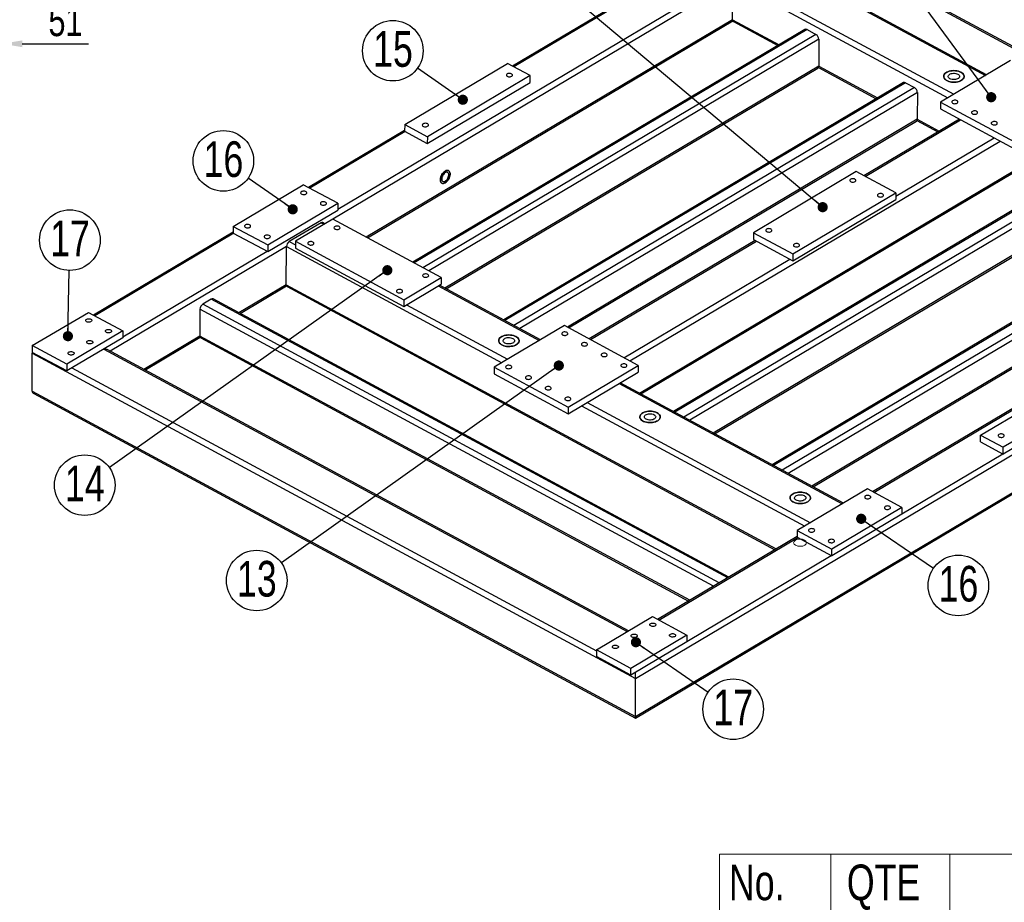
# Model space of a CAD drawing. Header units: millimetres. Extents: x 5 to 589, y 5 to 415.
# Tile 14 of 18: x 391 to 488, y 167 to 254. Entities that reach past the tile are written whole.
import ezdxf

# ---------------------------------------------------------------- set-up
doc = ezdxf.new("R2010")
doc.units = ezdxf.units.MM
doc.header["$PDSIZE"] = -1
for name, color, linetype in [('COTES', 1, 'Continuous'), ('NOTES', 6, 'Continuous'), ('TRAIT-FINS', 9, 'Continuous')]:
    doc.layers.add(name, color=color, linetype=linetype)
doc.layers.add('TRAIT-FORT', color=4, linetype='Continuous', lineweight=25)
doc.styles.add('SLDTEXTSTYLE0', font='TXT', dxfattribs={"width": 0.75})
doc.dimstyles.new('SLDDIMSTYLE3', dxfattribs={"dimtxt": 3, "dimasz": 2, "dimexe": 0, "dimexo": 0.0625, "dimgap": 0.75, "dimtad": 1, "dimdec": 0, "dimlfac": 10, "dimrnd": 1e-09, "dimzin": 12, "dimdsep": 46, "dimtxsty": 'SLDTEXTSTYLE0', "dimsah": 1, "dimcen": 0.09, "dimadec": 0, "dimazin": 3, "dimtfac": 1, "dimtdec": 0, "dimtmove": 0, "dimatfit": 0, "dimfxl": 1, "dimfrac": 2, "dimtolj": 1, "dimtzin": 12, "dimarcsym": 0})
doc.dimstyles.new('SLDDIMSTYLE7', dxfattribs={"dimtxt": 0.18, "dimasz": 1, "dimexe": 0, "dimexo": 0.0625, "dimgap": 0, "dimtad": 0, "dimtih": 1, "dimtoh": 1, "dimdec": 0, "dimrnd": 1e-09, "dimzin": 0, "dimdsep": 46, "dimtxsty": 'Standard', "dimblk1": 'DOT', "dimblk2": 'DOT', "dimsah": 1, "dimcen": 0.09, "dimadec": 0, "dimazin": 0, "dimtfac": 1, "dimtdec": 0, "dimtofl": 0, "dimtmove": 0, "dimatfit": 3, "dimldrblk": 'DOT', "dimfxl": 1, "dimfrac": 2, "dimtolj": 1, "dimtzin": 0, "dimarcsym": 0})

# ---------------------------------------------------------------- blocks, each defined once
blk = doc.blocks.new('SW_TABLEANNOTATION_0')
at = {"color": 0, "linetype": 'Continuous', "lineweight": 18}
for p, q in [((0, 0), (0, -110.879)), ((124.455, 0), (0, 0)), ((10.926, 0), (10.926, -6.526)), ((22.614, 0), (22.614, -6.526))]:
    blk.add_line(p, q, dxfattribs=at)
at = {"color": 0, "linetype": 'Continuous', "lineweight": 18, "char_height": 3.5, "attachment_point": 1, "style": 'SLDTEXTSTYLE0'}
for s, insert in [('QTE', (12.492, -1.014)), ('No.', (0.915, -1.014))]:
    blk.add_mtext(s, dxfattribs=dict(at, insert=insert))
blk = doc.blocks.new('SW_NOTE_34')
at = {"layer": 'NOTES', "color": 0}
blk.add_circle((2.451, -1.68), 2.972, dxfattribs=at)
at = {"layer": 'NOTES', "color": 0, "insert": (2.461, 0.242), "char_height": 3.5, "attachment_point": 2, "style": 'SLDTEXTSTYLE0'}
blk.add_mtext('16', dxfattribs=at)
blk = doc.blocks.new('_DOT')
at = {"color": 0, "linetype": 'ByBlock', "lineweight": -2}
blk.add_line((-0.5, 0), (-1, 0), dxfattribs=at)
at = {"color": 0, "linetype": 'ByBlock', "const_width": 0.5}
blk.add_lwpolyline([(-0.25, 0, 1), (0.25, 0, 1)], format="xyb", close=True, dxfattribs=at)
blk = doc.blocks.new('SW_NOTE_35')
at = {"layer": 'NOTES', "color": 0}
blk.add_circle((2.447, -1.686), 2.972, dxfattribs=at)
at = {"layer": 'NOTES', "color": 0, "insert": (2.457, 0.236), "char_height": 3.5, "attachment_point": 2, "style": 'SLDTEXTSTYLE0'}
blk.add_mtext('17', dxfattribs=at)
blk = doc.blocks.new('SW_NOTE_36')
at = {"layer": 'NOTES', "color": 0}
blk.add_circle((0.061, 2.971), 2.972, dxfattribs=at)
at = {"layer": 'NOTES', "color": 0, "insert": (0.071, 4.894), "char_height": 3.5, "attachment_point": 2, "style": 'SLDTEXTSTYLE0'}
blk.add_mtext('17', dxfattribs=at)
blk = doc.blocks.new('SW_NOTE_37')
at = {"layer": 'NOTES', "color": 0}
blk.add_circle((-2.437, 1.7), 2.972, dxfattribs=at)
at = {"layer": 'NOTES', "color": 0, "insert": (-2.428, 3.623), "char_height": 3.5, "attachment_point": 2, "style": 'SLDTEXTSTYLE0'}
blk.add_mtext('16', dxfattribs=at)
blk = doc.blocks.new('SW_NOTE_38')
at = {"layer": 'NOTES', "color": 0}
blk.add_circle((-2.434, 1.706), 2.972, dxfattribs=at)
at = {"layer": 'NOTES', "color": 0, "insert": (-2.424, 3.628), "char_height": 3.5, "attachment_point": 2, "style": 'SLDTEXTSTYLE0'}
blk.add_mtext('15', dxfattribs=at)
blk = doc.blocks.new('SW_NOTE_42')
at = {"layer": 'NOTES', "color": 0}
blk.add_circle((-2.423, -1.721), 2.972, dxfattribs=at)
at = {"layer": 'NOTES', "color": 0, "insert": (-2.413, 0.201), "char_height": 3.5, "attachment_point": 2, "style": 'SLDTEXTSTYLE0'}
blk.add_mtext('14', dxfattribs=at)
blk = doc.blocks.new('SW_NOTE_43')
at = {"layer": 'NOTES', "color": 0}
blk.add_circle((-2.422, -1.723), 2.972, dxfattribs=at)
at = {"layer": 'NOTES', "color": 0, "insert": (-2.412, 0.199), "char_height": 3.5, "attachment_point": 2, "style": 'SLDTEXTSTYLE0'}
blk.add_mtext('13', dxfattribs=at)
blk = doc.blocks.new('_D_107')
at = {"layer": 'COTES', "color": 0, "lineweight": -2, "transparency": 16777216}
for p, q in [((389.065, 366.032), (389.065, 251.358)), ((383.965, 264.832), (383.965, 251.358)), ((381.965, 251.358), (379.965, 251.358)), ((383.965, 251.358), (389.065, 251.358)), ((391.065, 251.358), (397.565, 251.358))]:
    blk.add_line(p, q, dxfattribs=at)
at = {"layer": 'COTES', "color": 0, "transparency": 16777216}
for points in [[(381.965, 251.691), (381.965, 251.024), (383.965, 251.358)], [(391.065, 251.691), (391.065, 251.024), (389.065, 251.358)]]:
    blk.add_solid(points, dxfattribs=at)
at = {"layer": 'Defpoints', "color": 0, "transparency": 16777216}
for p in [(389.065, 366.094), (383.965, 264.894), (383.965, 251.358)]:
    blk.add_point(p, dxfattribs=at)
at = {"layer": 'COTES', "color": 0, "transparency": 16777216, "insert": (395.315, 255.108), "char_height": 3, "attachment_point": 2, "style": 'SLDTEXTSTYLE0'}
blk.add_mtext('\\A1;51', dxfattribs=at)

msp = doc.modelspace()

# ---------------------------------------------------------------- linework, layer by layer
at = {"layer": 'TRAIT-FINS', "lineweight": 18, "flags": 128}
msp.add_lwpolyline([(467.88, 202.644), (467.67, 202.719), (467.426, 202.744), (467.184, 202.714), (466.982, 202.633), (466.85, 202.515), (466.808, 202.377), (466.863, 202.24), (467.006, 202.125), (467.216, 202.05), (467.46, 202.026), (467.701, 202.056), (467.904, 202.136), (468.036, 202.254), (468.078, 202.392), (468.023, 202.529), (467.88, 202.644)], dxfattribs=at)
at = {"layer": 'TRAIT-FORT', "lineweight": 25}
for p, q in [((451.296, 189.05), (582.96, 267.231)), ((451.276, 185.172), (582.778, 263.257)), ((451.281, 185.312), (582.945, 263.492)), ((519.695, 234.185), (471.591, 260.123)), ((464.221, 259.805), (485.649, 248.251)), ((485.759, 248.316), (464.41, 259.827)), ((471.676, 259.934), (519.569, 234.111)), ((455.593, 258.874), (439.222, 249.153)), ((460.825, 257.46), (421.559, 234.144)), ((460.81, 253.721), (460.825, 257.46)), ((460.825, 257.46), (481.963, 246.062)), ((461.101, 257.953), (482.53, 246.399)), ((458.93, 256.992), (422.049, 235.093)), ((452.192, 256.718), (439.342, 249.088)), ((460.81, 253.721), (424.85, 232.369)), ((424.971, 232.304), (460.834, 253.599)), ((460.81, 253.721), (465.38, 251.257)), ((460.896, 253.533), (465.254, 251.182)), ((467.92, 252.766), (429.42, 229.905)), ((468.126, 252.752), (429.541, 229.84)), ((468.126, 252.752), (468.997, 252.282)), ((468.997, 252.282), (430.411, 229.37)), ((469.286, 251.796), (430.992, 229.057)), ((469.286, 251.796), (469.275, 249.157)), ((488.114, 249.714), (481.232, 245.628)), ((428.62, 243.434), (438.713, 249.427)), ((469.275, 249.157), (432.566, 227.36)), ((432.686, 227.295), (469.189, 248.97)), ((440.938, 248.228), (438.713, 249.427)), ((469.246, 249.03), (474.929, 245.966)), ((469.275, 249.157), (475.054, 246.041)), ((430.843, 241.575), (440.935, 247.568)), ((440.938, 248.228), (430.845, 242.235)), ((477.595, 247.549), (438.345, 224.243)), ((477.8, 247.535), (438.465, 224.179)), ((440.935, 247.568), (440.938, 248.228)), ((477.8, 247.535), (478.671, 247.066)), ((478.671, 247.066), (439.336, 223.709)), ((478.96, 246.579), (439.917, 223.396)), ((478.96, 246.579), (478.949, 243.941)), ((481.232, 245.628), (481.23, 244.969)), ((481.232, 245.628), (488.488, 241.716)), ((481.23, 244.969), (488.485, 241.056)), ((478.949, 243.941), (444.595, 223.542)), ((444.716, 223.477), (478.863, 243.753)), ((483.093, 243.964), (473.721, 238.399)), ((473.841, 238.335), (483.213, 243.899)), ((478.92, 243.814), (480.974, 242.706)), ((478.949, 243.941), (481.1, 242.781)), ((428.618, 242.856), (419.174, 237.249)), ((428.666, 242.749), (419.294, 237.184)), ((428.62, 243.434), (428.618, 242.775)), ((428.618, 242.775), (430.843, 241.575)), ((428.62, 243.434), (430.845, 242.235)), ((430.845, 242.235), (430.843, 241.575)), ((450.736, 220.23), (487.083, 241.813)), ((476.839, 236.388), (486.502, 242.126)), ((451.673, 217.057), (488.382, 238.855)), ((451.793, 216.992), (488.296, 238.667)), ((494.283, 238.551), (455.033, 215.245)), ((494.488, 238.537), (455.154, 215.18)), ((495.359, 238.067), (456.024, 214.711)), ((472.97, 238.804), (462.877, 232.811)), ((476.84, 236.718), (472.97, 238.804)), ((411.784, 233.437), (418.665, 237.523)), ((422.051, 235.697), (418.665, 237.523)), ((495.648, 237.581), (456.605, 214.398)), ((466.745, 230.065), (476.837, 236.058)), ((466.747, 230.725), (476.84, 236.718)), ((476.84, 236.718), (476.837, 236.058)), ((415.167, 230.952), (422.049, 235.038)), ((415.17, 231.611), (422.051, 235.697)), ((422.051, 235.697), (422.049, 235.038)), ((495.638, 234.942), (458.928, 213.145)), ((421.558, 234.144), (417.888, 231.965)), ((432.2, 228.406), (421.558, 234.144)), ((459.049, 213.08), (495.552, 234.755)), ((411.784, 233.437), (411.781, 232.777)), ((411.784, 233.437), (415.17, 231.611)), ((420.41, 233.79), (417.29, 231.938)), ((420.41, 233.79), (420.699, 233.634)), ((420.809, 233.699), (420.598, 233.813)), ((503.957, 233.334), (464.708, 210.029)), ((504.163, 233.32), (464.828, 209.964)), ((411.782, 232.859), (398.071, 224.718)), ((411.83, 232.751), (398.192, 224.653)), ((411.781, 232.777), (415.167, 230.952)), ((463.045, 232.06), (446.746, 222.382)), ((462.877, 232.811), (462.875, 232.152)), ((462.875, 232.152), (466.745, 230.065)), ((462.877, 232.811), (466.747, 230.725)), ((505.033, 232.851), (465.699, 209.494)), ((505.322, 232.365), (466.279, 209.181)), ((417.013, 231.445), (399.706, 221.168)), ((415.17, 231.611), (415.167, 230.952)), ((416.999, 227.707), (417.013, 231.445)), ((417.013, 231.445), (438.151, 220.047)), ((417.29, 231.938), (417.887, 231.616)), ((417.888, 231.965), (417.885, 231.305)), ((417.885, 231.305), (428.527, 225.567)), ((417.888, 231.965), (428.53, 226.227)), ((446.866, 222.317), (463.165, 231.995)), ((415.119, 230.978), (400.946, 222.562)), ((450.155, 220.543), (466.454, 230.222)), ((466.747, 230.725), (466.745, 230.065)), ((428.53, 226.227), (432.2, 228.406)), ((432.2, 228.406), (432.197, 227.746)), ((510.978, 229.01), (474.56, 207.385)), ((474.68, 207.32), (511.026, 228.902)), ((416.999, 227.707), (412.348, 224.945)), ((412.468, 224.88), (417.023, 227.585)), ((416.999, 227.707), (465.102, 201.769)), ((417.084, 227.518), (464.976, 201.694)), ((428.527, 225.567), (432.197, 227.746)), ((431.922, 227.583), (441.838, 222.236)), ((441.947, 222.301), (432.031, 227.648)), ((409.624, 226.289), (408.799, 225.799)), ((460.342, 198.942), (409.624, 226.289)), ((460.451, 199.007), (409.813, 226.312)), ((408.522, 225.306), (408.512, 222.667)), ((458.949, 198.115), (408.522, 225.306)), ((459.516, 198.452), (408.799, 225.799)), ((428.53, 226.227), (428.527, 225.567)), ((428.802, 225.731), (438.718, 220.384)), ((498.201, 225.504), (468.603, 207.928)), ((468.723, 207.863), (498.201, 225.367)), ((392.057, 221.724), (397.562, 224.992)), ((397.562, 224.992), (400.948, 223.167)), ((444.302, 223.7), (437.421, 219.614)), ((451.558, 219.787), (444.302, 223.7)), ((400.946, 222.507), (395.441, 219.238)), ((400.948, 223.167), (395.443, 219.898)), ((400.948, 223.167), (400.946, 222.507)), ((408.512, 222.667), (402.998, 219.393)), ((403.118, 219.328), (408.536, 222.545)), ((456.615, 196.729), (408.512, 222.667)), ((408.597, 222.478), (456.489, 196.655)), ((392.057, 221.724), (392.055, 221.064)), ((395.443, 219.898), (392.057, 221.724)), ((392.026, 217.262), (392.041, 221.001)), ((392.041, 221.001), (451.296, 189.05)), ((395.441, 219.238), (392.055, 221.064)), ((399.065, 221.39), (450.483, 193.665)), ((450.593, 193.73), (399.404, 221.331)), ((395.443, 219.898), (395.441, 219.238)), ((395.945, 219.538), (447.442, 191.77)), ((437.421, 219.614), (437.418, 218.954)), ((437.421, 219.614), (444.676, 215.701)), ((444.676, 215.701), (451.558, 219.787)), ((451.558, 219.787), (451.555, 219.128)), ((437.418, 218.954), (444.674, 215.042)), ((444.674, 215.042), (451.555, 219.128)), ((485.167, 212.944), (495.259, 218.937)), ((449.674, 218.011), (471.586, 206.196)), ((471.695, 206.261), (449.784, 218.076)), ((497.484, 217.738), (487.392, 211.745)), ((392.026, 217.262), (451.281, 185.312)), ((392.202, 217.025), (451.275, 185.172)), ((497.482, 217.078), (487.389, 211.085)), ((444.676, 215.701), (444.674, 215.042)), ((445.988, 215.822), (467.9, 204.007)), ((446.555, 216.158), (468.467, 204.343)), ((485.164, 212.285), (485.167, 212.944)), ((485.167, 212.944), (487.392, 211.745)), ((485.164, 212.285), (487.389, 211.085)), ((487.389, 211.085), (487.392, 211.745)), ((477.434, 205.229), (487.341, 211.111)), ((474.051, 207.659), (467.169, 203.573)), ((477.437, 205.833), (474.051, 207.659)), ((477.434, 205.174), (470.553, 201.088)), ((477.437, 205.833), (470.555, 201.747)), ((477.437, 205.833), (477.434, 205.174)), ((467.169, 203.573), (467.167, 202.913)), ((467.169, 203.573), (470.555, 201.747)), ((467.167, 202.995), (453.457, 194.854)), ((453.577, 194.789), (467.215, 202.887)), ((467.167, 202.913), (470.553, 201.088)), ((456.331, 192.698), (470.504, 201.114)), ((470.553, 201.088), (470.555, 201.747)), ((447.442, 191.86), (452.948, 195.128)), ((452.948, 195.128), (456.334, 193.303)), ((456.331, 192.643), (450.826, 189.374)), ((456.334, 193.303), (450.828, 190.034)), ((456.334, 193.303), (456.331, 192.643)), ((447.442, 191.86), (447.44, 191.2)), ((450.828, 190.034), (447.442, 191.86)), ((450.826, 189.374), (447.44, 191.2)), ((450.826, 189.374), (450.828, 190.034)), ((451.281, 185.312), (451.296, 189.05))]:
    msp.add_line(p, q, dxfattribs=at)
at = {"layer": 'TRAIT-FORT', "lineweight": 25, "flags": 128}
for points in [[(483.237, 248.563), (483.118, 248.618), (482.986, 248.662), (482.844, 248.694), (482.694, 248.714), (482.542, 248.72), (482.389, 248.713), (482.24, 248.693), (482.099, 248.661), (481.968, 248.616), (481.85, 248.561), (481.749, 248.496), (481.667, 248.424), (481.605, 248.344), (481.566, 248.261), (481.55, 248.175), (481.556, 248.088), (481.587, 248.003), (481.64, 247.922), (481.714, 247.846), (481.807, 247.777), (481.918, 247.717), (482.044, 247.668), (482.182, 247.629), (482.328, 247.603), (482.48, 247.59), (482.633, 247.591), (482.784, 247.604), (482.93, 247.63), (483.066, 247.669), (483.191, 247.719), (483.3, 247.779), (483.392, 247.848), (483.464, 247.924), (483.515, 248.006), (483.543, 248.091), (483.548, 248.178), (483.529, 248.264), (483.488, 248.347), (483.424, 248.426), (483.34, 248.499), (483.237, 248.563)], [(483.237, 248.563), (483.34, 248.499), (483.424, 248.426), (483.488, 248.347), (483.529, 248.264), (483.548, 248.178), (483.543, 248.091), (483.515, 248.006), (483.464, 247.924), (483.392, 247.848), (483.3, 247.779), (483.191, 247.719), (483.066, 247.669), (482.93, 247.63), (482.784, 247.604), (482.633, 247.591), (482.48, 247.59), (482.328, 247.603), (482.182, 247.629), (482.044, 247.668), (481.918, 247.717), (481.807, 247.777), (481.714, 247.846), (481.64, 247.922), (481.587, 248.003), (481.556, 248.088), (481.55, 248.175), (481.566, 248.261), (481.605, 248.344), (481.667, 248.424), (481.749, 248.496), (481.85, 248.561), (481.968, 248.616), (482.099, 248.661), (482.24, 248.693), (482.389, 248.713), (482.542, 248.72), (482.694, 248.714), (482.844, 248.694), (482.986, 248.662), (483.118, 248.618), (483.237, 248.563)], [(438.69, 248.4), (438.641, 248.361), (438.613, 248.315), (438.609, 248.267), (438.63, 248.22), (438.673, 248.178), (438.735, 248.145), (438.811, 248.122), (438.895, 248.113), (438.979, 248.118), (439.059, 248.135), (439.126, 248.165), (439.175, 248.205), (439.203, 248.25), (439.207, 248.298), (439.186, 248.345), (439.143, 248.387), (439.081, 248.421), (439.005, 248.443), (438.921, 248.452), (438.836, 248.448), (438.757, 248.43), (438.69, 248.4)], [(482.931, 248.382), (483.007, 248.331), (483.062, 248.274), (483.095, 248.21), (483.104, 248.145), (483.089, 248.08), (483.051, 248.018), (482.99, 247.962), (482.91, 247.915), (482.814, 247.878), (482.707, 247.853), (482.593, 247.841), (482.477, 247.843), (482.364, 247.859), (482.259, 247.887), (482.167, 247.928), (482.091, 247.978), (482.036, 248.036), (482.003, 248.099), (481.994, 248.164), (482.009, 248.229), (482.047, 248.291), (482.108, 248.347), (482.188, 248.394), (482.284, 248.431), (482.391, 248.456), (482.505, 248.468), (482.621, 248.466), (482.734, 248.45), (482.839, 248.422), (482.931, 248.382)], [(482.428, 245.763), (482.379, 245.724), (482.351, 245.678), (482.347, 245.63), (482.368, 245.583), (482.411, 245.541), (482.473, 245.508), (482.549, 245.485), (482.632, 245.476), (482.717, 245.481), (482.797, 245.499), (482.864, 245.528), (482.913, 245.568), (482.941, 245.613), (482.944, 245.661), (482.924, 245.708), (482.881, 245.75), (482.819, 245.784), (482.743, 245.806), (482.659, 245.815), (482.574, 245.811), (482.495, 245.793), (482.428, 245.763)], [(484.363, 244.72), (484.314, 244.68), (484.286, 244.635), (484.282, 244.587), (484.303, 244.54), (484.345, 244.498), (484.407, 244.464), (484.483, 244.442), (484.567, 244.433), (484.652, 244.437), (484.731, 244.455), (484.798, 244.485), (484.848, 244.524), (484.875, 244.57), (484.879, 244.618), (484.859, 244.665), (484.816, 244.707), (484.754, 244.74), (484.678, 244.763), (484.594, 244.772), (484.509, 244.767), (484.43, 244.75), (484.363, 244.72)], [(486.298, 243.676), (486.249, 243.637), (486.221, 243.592), (486.217, 243.543), (486.237, 243.496), (486.28, 243.454), (486.342, 243.421), (486.418, 243.399), (486.502, 243.39), (486.587, 243.394), (486.666, 243.412), (486.733, 243.442), (486.783, 243.481), (486.81, 243.527), (486.814, 243.575), (486.794, 243.622), (486.751, 243.664), (486.689, 243.697), (486.613, 243.719), (486.529, 243.729), (486.444, 243.724), (486.365, 243.706), (486.298, 243.676)], [(430.433, 243.497), (430.383, 243.457), (430.356, 243.412), (430.352, 243.364), (430.372, 243.317), (430.415, 243.275), (430.477, 243.241), (430.553, 243.219), (430.637, 243.21), (430.722, 243.214), (430.801, 243.232), (430.868, 243.262), (430.917, 243.301), (430.945, 243.347), (430.949, 243.395), (430.929, 243.442), (430.886, 243.484), (430.824, 243.517), (430.748, 243.54), (430.664, 243.549), (430.579, 243.544), (430.5, 243.526), (430.433, 243.497)], [(432.599, 237.711), (432.688, 237.773), (432.774, 237.853), (432.853, 237.948), (432.924, 238.054), (432.985, 238.168), (433.032, 238.287), (433.064, 238.405), (433.081, 238.519), (433.082, 238.626), (433.066, 238.721), (433.034, 238.801), (432.987, 238.864), (432.928, 238.907), (432.857, 238.929), (432.778, 238.929), (432.692, 238.908), (432.604, 238.865), (432.515, 238.803), (432.43, 238.723), (432.35, 238.628), (432.279, 238.522), (432.219, 238.407), (432.171, 238.289), (432.139, 238.171), (432.122, 238.056), (432.122, 237.95), (432.138, 237.855), (432.169, 237.774), (432.216, 237.712), (432.275, 237.668), (432.346, 237.646), (432.426, 237.646), (432.511, 237.668), (432.599, 237.711)], [(432.599, 237.711), (432.511, 237.668), (432.426, 237.646), (432.346, 237.646), (432.275, 237.668), (432.216, 237.712), (432.169, 237.774), (432.138, 237.855), (432.122, 237.95), (432.122, 238.056), (432.139, 238.171), (432.171, 238.289), (432.219, 238.407), (432.279, 238.522), (432.35, 238.628), (432.43, 238.723), (432.515, 238.803), (432.604, 238.865), (432.692, 238.908), (432.778, 238.929), (432.857, 238.929), (432.928, 238.907), (432.987, 238.864), (433.034, 238.801), (433.066, 238.721), (433.082, 238.626), (433.081, 238.519), (433.064, 238.405), (433.032, 238.287), (432.985, 238.168), (432.924, 238.054), (432.853, 237.948), (432.774, 237.853), (432.688, 237.773), (432.599, 237.711)], [(432.6, 237.875), (432.674, 237.929), (432.745, 237.999), (432.809, 238.083), (432.863, 238.177), (432.905, 238.275), (432.933, 238.374), (432.945, 238.469), (432.941, 238.556), (432.922, 238.63), (432.887, 238.688), (432.839, 238.728), (432.78, 238.746), (432.713, 238.744), (432.64, 238.72), (432.566, 238.676), (432.493, 238.613), (432.426, 238.536), (432.366, 238.447), (432.318, 238.35), (432.283, 238.251), (432.262, 238.153), (432.258, 238.061), (432.27, 237.981), (432.297, 237.914), (432.338, 237.865), (432.392, 237.836), (432.456, 237.828), (432.526, 237.841), (432.6, 237.875)], [(472.415, 238.064), (472.366, 238.025), (472.338, 237.979), (472.334, 237.931), (472.355, 237.884), (472.398, 237.842), (472.46, 237.808), (472.536, 237.786), (472.62, 237.777), (472.705, 237.781), (472.784, 237.799), (472.851, 237.829), (472.9, 237.868), (472.928, 237.914), (472.932, 237.962), (472.911, 238.009), (472.868, 238.051), (472.806, 238.084), (472.73, 238.107), (472.647, 238.116), (472.562, 238.111), (472.482, 238.094), (472.415, 238.064)], [(418.485, 236.841), (418.436, 236.801), (418.408, 236.756), (418.404, 236.708), (418.424, 236.661), (418.467, 236.619), (418.529, 236.585), (418.605, 236.563), (418.689, 236.554), (418.774, 236.558), (418.853, 236.576), (418.92, 236.606), (418.97, 236.645), (418.997, 236.691), (419.001, 236.739), (418.981, 236.786), (418.938, 236.828), (418.876, 236.861), (418.8, 236.884), (418.716, 236.893), (418.631, 236.888), (418.552, 236.87), (418.485, 236.841)], [(475.124, 236.603), (475.075, 236.564), (475.047, 236.518), (475.043, 236.47), (475.064, 236.423), (475.107, 236.381), (475.168, 236.348), (475.244, 236.326), (475.328, 236.316), (475.413, 236.321), (475.493, 236.339), (475.56, 236.368), (475.609, 236.408), (475.637, 236.453), (475.64, 236.502), (475.62, 236.549), (475.577, 236.59), (475.515, 236.624), (475.439, 236.646), (475.355, 236.655), (475.27, 236.651), (475.191, 236.633), (475.124, 236.603)], [(420.42, 235.797), (420.37, 235.758), (420.343, 235.713), (420.339, 235.664), (420.359, 235.617), (420.402, 235.575), (420.464, 235.542), (420.54, 235.52), (420.624, 235.511), (420.709, 235.515), (420.788, 235.533), (420.855, 235.563), (420.904, 235.602), (420.932, 235.648), (420.936, 235.696), (420.916, 235.743), (420.873, 235.785), (420.811, 235.818), (420.735, 235.84), (420.651, 235.85), (420.566, 235.845), (420.487, 235.827), (420.42, 235.797)], [(412.98, 233.572), (412.93, 233.533), (412.903, 233.487), (412.899, 233.439), (412.919, 233.392), (412.962, 233.35), (413.024, 233.316), (413.1, 233.294), (413.184, 233.285), (413.269, 233.289), (413.348, 233.307), (413.415, 233.337), (413.465, 233.376), (413.492, 233.422), (413.496, 233.47), (413.476, 233.517), (413.433, 233.559), (413.371, 233.592), (413.295, 233.615), (413.211, 233.624), (413.126, 233.619), (413.047, 233.602), (412.98, 233.572)], [(421.769, 233.173), (421.838, 233.145), (421.919, 233.129), (422.004, 233.127), (422.087, 233.138), (422.161, 233.162), (422.22, 233.197), (422.259, 233.24), (422.275, 233.287), (422.266, 233.335), (422.234, 233.38), (422.181, 233.418), (422.112, 233.446), (422.031, 233.462), (421.946, 233.465), (421.863, 233.453), (421.789, 233.429), (421.73, 233.394), (421.691, 233.351), (421.675, 233.304), (421.684, 233.256), (421.716, 233.211), (421.769, 233.173)], [(464.158, 233.161), (464.108, 233.121), (464.081, 233.076), (464.077, 233.027), (464.097, 232.98), (464.14, 232.939), (464.202, 232.905), (464.278, 232.883), (464.362, 232.874), (464.447, 232.878), (464.526, 232.896), (464.593, 232.926), (464.642, 232.965), (464.67, 233.011), (464.674, 233.059), (464.654, 233.106), (464.611, 233.148), (464.549, 233.181), (464.473, 233.203), (464.389, 233.213), (464.304, 233.208), (464.225, 233.19), (464.158, 233.161)], [(414.915, 232.529), (414.865, 232.489), (414.838, 232.444), (414.834, 232.395), (414.854, 232.348), (414.897, 232.307), (414.959, 232.273), (415.035, 232.251), (415.119, 232.242), (415.204, 232.246), (415.283, 232.264), (415.35, 232.294), (415.399, 232.333), (415.427, 232.379), (415.431, 232.427), (415.411, 232.474), (415.368, 232.516), (415.306, 232.549), (415.23, 232.571), (415.146, 232.581), (415.061, 232.576), (414.982, 232.558), (414.915, 232.529)], [(419.2, 231.648), (419.269, 231.619), (419.35, 231.604), (419.435, 231.601), (419.518, 231.612), (419.592, 231.636), (419.651, 231.671), (419.69, 231.714), (419.706, 231.762), (419.697, 231.81), (419.665, 231.855), (419.612, 231.893), (419.543, 231.921), (419.462, 231.937), (419.377, 231.939), (419.294, 231.928), (419.22, 231.904), (419.161, 231.869), (419.122, 231.826), (419.106, 231.779), (419.115, 231.73), (419.147, 231.686), (419.2, 231.648)], [(466.867, 231.7), (466.817, 231.661), (466.789, 231.615), (466.786, 231.567), (466.806, 231.52), (466.849, 231.478), (466.911, 231.444), (466.987, 231.422), (467.071, 231.413), (467.156, 231.418), (467.235, 231.435), (467.302, 231.465), (467.351, 231.504), (467.379, 231.55), (467.383, 231.598), (467.362, 231.645), (467.319, 231.687), (467.258, 231.721), (467.182, 231.743), (467.098, 231.752), (467.013, 231.748), (466.933, 231.73), (466.867, 231.7)], [(430.475, 228.478), (430.545, 228.45), (430.626, 228.434), (430.711, 228.432), (430.794, 228.443), (430.868, 228.467), (430.927, 228.502), (430.966, 228.545), (430.982, 228.592), (430.973, 228.64), (430.941, 228.685), (430.888, 228.723), (430.819, 228.751), (430.738, 228.767), (430.653, 228.77), (430.57, 228.758), (430.496, 228.734), (430.437, 228.7), (430.398, 228.657), (430.382, 228.609), (430.391, 228.561), (430.422, 228.516), (430.475, 228.478)], [(427.906, 226.953), (427.976, 226.925), (428.057, 226.909), (428.142, 226.906), (428.225, 226.918), (428.299, 226.942), (428.358, 226.977), (428.397, 227.019), (428.413, 227.067), (428.404, 227.115), (428.372, 227.16), (428.319, 227.198), (428.25, 227.226), (428.169, 227.242), (428.083, 227.244), (428.001, 227.233), (427.927, 227.209), (427.868, 227.174), (427.829, 227.131), (427.813, 227.084), (427.821, 227.036), (427.853, 226.991), (427.906, 226.953)], [(397.806, 224.315), (397.859, 224.277), (397.891, 224.232), (397.899, 224.184), (397.883, 224.137), (397.845, 224.094), (397.786, 224.059), (397.712, 224.035), (397.629, 224.024), (397.544, 224.026), (397.463, 224.042), (397.393, 224.07), (397.34, 224.108), (397.308, 224.153), (397.3, 224.201), (397.316, 224.248), (397.355, 224.291), (397.414, 224.326), (397.487, 224.35), (397.57, 224.362), (397.656, 224.359), (397.736, 224.343), (397.806, 224.315)], [(399.741, 223.272), (399.794, 223.234), (399.826, 223.189), (399.834, 223.141), (399.818, 223.094), (399.779, 223.051), (399.721, 223.016), (399.647, 222.992), (399.564, 222.98), (399.479, 222.983), (399.398, 222.999), (399.328, 223.027), (399.275, 223.065), (399.243, 223.11), (399.235, 223.158), (399.251, 223.205), (399.29, 223.248), (399.348, 223.283), (399.422, 223.307), (399.505, 223.318), (399.591, 223.316), (399.671, 223.3), (399.741, 223.272)], [(439.541, 222.617), (439.422, 222.672), (439.29, 222.716), (439.147, 222.748), (438.998, 222.767), (438.845, 222.774), (438.693, 222.767), (438.544, 222.747), (438.402, 222.714), (438.271, 222.67), (438.154, 222.615), (438.053, 222.55), (437.971, 222.477), (437.909, 222.398), (437.869, 222.314), (437.853, 222.228), (437.86, 222.142), (437.89, 222.057), (437.943, 221.975), (438.017, 221.899), (438.111, 221.831), (438.222, 221.771), (438.348, 221.721), (438.485, 221.683), (438.632, 221.657), (438.783, 221.644), (438.936, 221.644), (439.087, 221.658), (439.233, 221.684), (439.37, 221.723), (439.494, 221.773), (439.604, 221.833), (439.696, 221.902), (439.768, 221.978), (439.819, 222.06), (439.847, 222.145), (439.851, 222.231), (439.833, 222.317), (439.791, 222.401), (439.727, 222.48), (439.643, 222.552), (439.541, 222.617)], [(439.541, 222.617), (439.643, 222.552), (439.727, 222.48), (439.791, 222.401), (439.833, 222.317), (439.851, 222.231), (439.847, 222.145), (439.819, 222.06), (439.768, 221.978), (439.696, 221.902), (439.604, 221.833), (439.494, 221.773), (439.37, 221.723), (439.233, 221.684), (439.087, 221.658), (438.936, 221.644), (438.783, 221.644), (438.632, 221.657), (438.485, 221.683), (438.348, 221.721), (438.222, 221.771), (438.111, 221.831), (438.017, 221.899), (437.943, 221.975), (437.89, 222.057), (437.86, 222.142), (437.853, 222.228), (437.869, 222.314), (437.909, 222.398), (437.971, 222.477), (438.053, 222.55), (438.154, 222.615), (438.271, 222.67), (438.402, 222.714), (438.544, 222.747), (438.693, 222.767), (438.845, 222.774), (438.998, 222.767), (439.147, 222.748), (439.29, 222.716), (439.422, 222.672), (439.541, 222.617)], [(439.235, 222.435), (439.31, 222.385), (439.366, 222.327), (439.399, 222.264), (439.408, 222.198), (439.393, 222.133), (439.354, 222.071), (439.293, 222.016), (439.213, 221.968), (439.118, 221.931), (439.01, 221.906), (438.896, 221.895), (438.78, 221.897), (438.667, 221.912), (438.562, 221.941), (438.47, 221.981), (438.395, 222.031), (438.339, 222.089), (438.306, 222.152), (438.297, 222.218), (438.312, 222.283), (438.351, 222.345), (438.412, 222.4), (438.492, 222.448), (438.587, 222.485), (438.695, 222.51), (438.809, 222.521), (438.925, 222.519), (439.038, 222.504), (439.143, 222.475), (439.235, 222.435)], [(444.122, 223.017), (444.072, 222.978), (444.045, 222.932), (444.041, 222.884), (444.061, 222.837), (444.104, 222.795), (444.166, 222.762), (444.242, 222.74), (444.326, 222.73), (444.411, 222.735), (444.49, 222.753), (444.557, 222.782), (444.607, 222.822), (444.634, 222.867), (444.638, 222.916), (444.618, 222.963), (444.575, 223.004), (444.513, 223.038), (444.437, 223.06), (444.353, 223.069), (444.268, 223.065), (444.189, 223.047), (444.122, 223.017)], [(397.906, 222.182), (397.959, 222.144), (397.991, 222.099), (397.999, 222.051), (397.983, 222.004), (397.944, 221.961), (397.886, 221.926), (397.812, 221.902), (397.729, 221.891), (397.644, 221.893), (397.563, 221.909), (397.493, 221.937), (397.44, 221.975), (397.408, 222.02), (397.4, 222.068), (397.416, 222.116), (397.455, 222.158), (397.513, 222.193), (397.587, 222.217), (397.67, 222.229), (397.756, 222.226), (397.836, 222.21), (397.906, 222.182)], [(446.057, 221.974), (446.007, 221.935), (445.98, 221.889), (445.976, 221.841), (445.996, 221.794), (446.039, 221.752), (446.101, 221.718), (446.177, 221.696), (446.261, 221.687), (446.346, 221.692), (446.425, 221.709), (446.492, 221.739), (446.541, 221.778), (446.569, 221.824), (446.573, 221.872), (446.553, 221.919), (446.51, 221.961), (446.448, 221.995), (446.372, 222.017), (446.288, 222.026), (446.203, 222.022), (446.124, 222.004), (446.057, 221.974)], [(396.071, 221.093), (396.124, 221.055), (396.156, 221.01), (396.164, 220.962), (396.148, 220.914), (396.109, 220.871), (396.051, 220.837), (395.977, 220.812), (395.894, 220.801), (395.809, 220.804), (395.728, 220.819), (395.658, 220.848), (395.605, 220.886), (395.573, 220.93), (395.565, 220.979), (395.581, 221.026), (395.62, 221.069), (395.678, 221.104), (395.752, 221.128), (395.835, 221.139), (395.92, 221.137), (396.001, 221.121), (396.071, 221.093)], [(447.992, 220.931), (447.942, 220.891), (447.914, 220.846), (447.911, 220.797), (447.931, 220.75), (447.974, 220.709), (448.036, 220.675), (448.112, 220.653), (448.196, 220.644), (448.281, 220.648), (448.36, 220.666), (448.427, 220.696), (448.476, 220.735), (448.504, 220.781), (448.508, 220.829), (448.487, 220.876), (448.445, 220.918), (448.383, 220.951), (448.307, 220.974), (448.223, 220.983), (448.138, 220.978), (448.059, 220.96), (447.992, 220.931)], [(438.617, 219.748), (438.567, 219.709), (438.54, 219.663), (438.536, 219.615), (438.556, 219.568), (438.599, 219.526), (438.661, 219.493), (438.737, 219.471), (438.821, 219.461), (438.906, 219.466), (438.985, 219.484), (439.052, 219.514), (439.101, 219.553), (439.129, 219.598), (439.133, 219.647), (439.113, 219.694), (439.07, 219.736), (439.008, 219.769), (438.932, 219.791), (438.848, 219.8), (438.763, 219.796), (438.684, 219.778), (438.617, 219.748)], [(449.926, 219.887), (449.877, 219.848), (449.849, 219.802), (449.846, 219.754), (449.866, 219.707), (449.909, 219.665), (449.971, 219.632), (450.047, 219.61), (450.131, 219.6), (450.216, 219.605), (450.295, 219.623), (450.362, 219.653), (450.411, 219.692), (450.439, 219.737), (450.443, 219.786), (450.422, 219.833), (450.379, 219.875), (450.317, 219.908), (450.241, 219.93), (450.158, 219.939), (450.073, 219.935), (449.993, 219.917), (449.926, 219.887)], [(440.552, 218.705), (440.502, 218.666), (440.475, 218.62), (440.471, 218.572), (440.491, 218.525), (440.534, 218.483), (440.596, 218.45), (440.672, 218.427), (440.756, 218.418), (440.841, 218.423), (440.92, 218.441), (440.987, 218.47), (441.036, 218.51), (441.064, 218.555), (441.068, 218.603), (441.047, 218.65), (441.005, 218.692), (440.943, 218.726), (440.867, 218.748), (440.783, 218.757), (440.698, 218.753), (440.619, 218.735), (440.552, 218.705)], [(442.486, 217.662), (442.437, 217.622), (442.409, 217.577), (442.406, 217.529), (442.426, 217.482), (442.469, 217.44), (442.531, 217.406), (442.607, 217.384), (442.691, 217.375), (442.776, 217.379), (442.855, 217.397), (442.922, 217.427), (442.971, 217.466), (442.999, 217.512), (443.003, 217.56), (442.982, 217.607), (442.939, 217.649), (442.877, 217.682), (442.801, 217.705), (442.718, 217.714), (442.633, 217.709), (442.553, 217.692), (442.486, 217.662)], [(444.421, 216.618), (444.372, 216.579), (444.344, 216.534), (444.34, 216.485), (444.361, 216.438), (444.404, 216.396), (444.466, 216.363), (444.542, 216.341), (444.625, 216.332), (444.71, 216.336), (444.79, 216.354), (444.857, 216.384), (444.906, 216.423), (444.934, 216.469), (444.938, 216.517), (444.917, 216.564), (444.874, 216.606), (444.812, 216.639), (444.736, 216.661), (444.652, 216.671), (444.567, 216.666), (444.488, 216.648), (444.421, 216.618)], [(453.405, 215.141), (453.286, 215.196), (453.154, 215.24), (453.011, 215.272), (452.862, 215.292), (452.709, 215.298), (452.557, 215.291), (452.408, 215.271), (452.266, 215.239), (452.135, 215.194), (452.018, 215.139), (451.917, 215.074), (451.835, 215.001), (451.773, 214.922), (451.734, 214.839), (451.717, 214.753), (451.724, 214.666), (451.754, 214.581), (451.807, 214.5), (451.881, 214.424), (451.975, 214.355), (452.086, 214.295), (452.212, 214.245), (452.35, 214.207), (452.496, 214.181), (452.647, 214.168), (452.8, 214.169), (452.952, 214.182), (453.097, 214.208), (453.234, 214.247), (453.358, 214.297), (453.468, 214.357), (453.56, 214.426), (453.632, 214.502), (453.683, 214.584), (453.711, 214.669), (453.716, 214.756), (453.697, 214.842), (453.655, 214.925), (453.592, 215.004), (453.507, 215.077), (453.405, 215.141)], [(453.405, 215.141), (453.507, 215.077), (453.592, 215.004), (453.655, 214.925), (453.697, 214.842), (453.716, 214.756), (453.711, 214.669), (453.683, 214.584), (453.632, 214.502), (453.56, 214.426), (453.468, 214.357), (453.358, 214.297), (453.234, 214.247), (453.097, 214.208), (452.952, 214.182), (452.8, 214.169), (452.647, 214.168), (452.496, 214.181), (452.35, 214.207), (452.212, 214.245), (452.086, 214.295), (451.975, 214.355), (451.881, 214.424), (451.807, 214.5), (451.754, 214.581), (451.724, 214.666), (451.717, 214.753), (451.734, 214.839), (451.773, 214.922), (451.835, 215.001), (451.917, 215.074), (452.018, 215.139), (452.135, 215.194), (452.266, 215.239), (452.408, 215.271), (452.557, 215.291), (452.709, 215.298), (452.862, 215.292), (453.011, 215.272), (453.154, 215.24), (453.286, 215.196), (453.405, 215.141)], [(453.099, 214.959), (453.174, 214.909), (453.23, 214.851), (453.263, 214.788), (453.272, 214.723), (453.257, 214.658), (453.218, 214.596), (453.157, 214.54), (453.078, 214.493), (452.982, 214.456), (452.875, 214.431), (452.76, 214.419), (452.644, 214.421), (452.531, 214.437), (452.426, 214.465), (452.334, 214.505), (452.259, 214.556), (452.203, 214.613), (452.17, 214.677), (452.161, 214.742), (452.176, 214.807), (452.215, 214.869), (452.276, 214.925), (452.356, 214.972), (452.451, 215.009), (452.559, 215.034), (452.673, 215.046), (452.789, 215.044), (452.902, 215.028), (453.007, 215), (453.099, 214.959)], [(486.979, 213.007), (486.93, 212.967), (486.902, 212.922), (486.898, 212.874), (486.918, 212.827), (486.961, 212.785), (487.023, 212.751), (487.099, 212.729), (487.183, 212.72), (487.268, 212.724), (487.347, 212.742), (487.414, 212.772), (487.464, 212.811), (487.491, 212.857), (487.495, 212.905), (487.475, 212.952), (487.432, 212.994), (487.37, 213.027), (487.294, 213.05), (487.21, 213.059), (487.125, 213.054), (487.046, 213.036), (486.979, 213.007)], [(468.148, 207.191), (468.03, 207.246), (467.897, 207.29), (467.755, 207.322), (467.606, 207.342), (467.453, 207.348), (467.3, 207.341), (467.152, 207.321), (467.01, 207.289), (466.879, 207.244), (466.762, 207.189), (466.661, 207.124), (466.578, 207.052), (466.517, 206.972), (466.477, 206.889), (466.461, 206.803), (466.468, 206.716), (466.498, 206.631), (466.551, 206.55), (466.625, 206.474), (466.719, 206.405), (466.83, 206.345), (466.956, 206.296), (467.093, 206.257), (467.24, 206.231), (467.391, 206.218), (467.544, 206.219), (467.695, 206.232), (467.841, 206.258), (467.978, 206.297), (468.102, 206.347), (468.212, 206.407), (468.304, 206.476), (468.376, 206.553), (468.426, 206.634), (468.455, 206.719), (468.459, 206.806), (468.441, 206.892), (468.399, 206.975), (468.335, 207.054), (468.251, 207.127), (468.148, 207.191)], [(468.148, 207.191), (468.251, 207.127), (468.335, 207.054), (468.399, 206.975), (468.441, 206.892), (468.459, 206.806), (468.455, 206.719), (468.426, 206.634), (468.376, 206.553), (468.304, 206.476), (468.212, 206.407), (468.102, 206.347), (467.978, 206.297), (467.841, 206.258), (467.695, 206.232), (467.544, 206.219), (467.391, 206.218), (467.24, 206.231), (467.093, 206.257), (466.956, 206.296), (466.83, 206.345), (466.719, 206.405), (466.625, 206.474), (466.551, 206.55), (466.498, 206.631), (466.468, 206.716), (466.461, 206.803), (466.477, 206.889), (466.517, 206.972), (466.578, 207.052), (466.661, 207.124), (466.762, 207.189), (466.879, 207.244), (467.01, 207.289), (467.152, 207.321), (467.3, 207.341), (467.453, 207.348), (467.606, 207.342), (467.755, 207.322), (467.897, 207.29), (468.03, 207.246), (468.148, 207.191)], [(467.843, 207.01), (467.918, 206.959), (467.974, 206.902), (468.007, 206.838), (468.016, 206.773), (468.001, 206.708), (467.962, 206.646), (467.901, 206.59), (467.821, 206.543), (467.726, 206.506), (467.618, 206.481), (467.504, 206.469), (467.388, 206.471), (467.275, 206.487), (467.17, 206.515), (467.078, 206.556), (467.003, 206.606), (466.947, 206.664), (466.914, 206.727), (466.905, 206.792), (466.92, 206.857), (466.959, 206.919), (467.019, 206.975), (467.099, 207.022), (467.195, 207.059), (467.302, 207.084), (467.417, 207.096), (467.533, 207.094), (467.646, 207.078), (467.75, 207.05), (467.843, 207.01)], [(473.87, 206.977), (473.821, 206.937), (473.793, 206.892), (473.789, 206.844), (473.81, 206.797), (473.853, 206.755), (473.915, 206.721), (473.991, 206.699), (474.074, 206.69), (474.159, 206.694), (474.239, 206.712), (474.306, 206.742), (474.355, 206.781), (474.383, 206.827), (474.387, 206.875), (474.366, 206.922), (474.323, 206.964), (474.261, 206.997), (474.185, 207.02), (474.101, 207.029), (474.016, 207.024), (473.937, 207.006), (473.87, 206.977)], [(475.805, 205.933), (475.756, 205.894), (475.728, 205.848), (475.724, 205.8), (475.745, 205.753), (475.787, 205.711), (475.849, 205.678), (475.925, 205.656), (476.009, 205.647), (476.094, 205.651), (476.173, 205.669), (476.24, 205.699), (476.29, 205.738), (476.318, 205.784), (476.321, 205.832), (476.301, 205.879), (476.258, 205.921), (476.196, 205.954), (476.12, 205.976), (476.036, 205.986), (475.951, 205.981), (475.872, 205.963), (475.805, 205.933)], [(468.365, 203.708), (468.316, 203.669), (468.288, 203.623), (468.284, 203.575), (468.305, 203.528), (468.348, 203.486), (468.409, 203.452), (468.485, 203.43), (468.569, 203.421), (468.654, 203.425), (468.734, 203.443), (468.801, 203.473), (468.85, 203.512), (468.878, 203.558), (468.881, 203.606), (468.861, 203.653), (468.818, 203.695), (468.756, 203.728), (468.68, 203.751), (468.596, 203.76), (468.511, 203.755), (468.432, 203.738), (468.365, 203.708)], [(470.3, 202.665), (470.251, 202.625), (470.223, 202.58), (470.219, 202.531), (470.239, 202.484), (470.282, 202.443), (470.344, 202.409), (470.42, 202.387), (470.504, 202.378), (470.589, 202.382), (470.668, 202.4), (470.735, 202.43), (470.785, 202.469), (470.812, 202.515), (470.816, 202.563), (470.796, 202.61), (470.753, 202.652), (470.691, 202.685), (470.615, 202.707), (470.531, 202.717), (470.446, 202.712), (470.367, 202.694), (470.3, 202.665)], [(453.191, 194.451), (453.244, 194.413), (453.276, 194.368), (453.285, 194.32), (453.269, 194.273), (453.23, 194.23), (453.171, 194.195), (453.097, 194.171), (453.014, 194.16), (452.929, 194.162), (452.848, 194.178), (452.779, 194.206), (452.726, 194.244), (452.694, 194.289), (452.685, 194.337), (452.701, 194.384), (452.74, 194.427), (452.799, 194.462), (452.873, 194.486), (452.956, 194.498), (453.041, 194.495), (453.122, 194.479), (453.191, 194.451)], [(451.356, 193.362), (451.409, 193.324), (451.441, 193.279), (451.45, 193.231), (451.434, 193.183), (451.395, 193.14), (451.336, 193.105), (451.262, 193.081), (451.179, 193.07), (451.094, 193.072), (451.013, 193.088), (450.944, 193.116), (450.891, 193.154), (450.859, 193.199), (450.85, 193.247), (450.866, 193.295), (450.905, 193.338), (450.964, 193.373), (451.038, 193.397), (451.121, 193.408), (451.206, 193.406), (451.287, 193.39), (451.356, 193.362)], [(455.126, 193.408), (455.179, 193.37), (455.211, 193.325), (455.22, 193.277), (455.204, 193.23), (455.165, 193.187), (455.106, 193.152), (455.032, 193.128), (454.949, 193.116), (454.864, 193.119), (454.783, 193.135), (454.713, 193.163), (454.66, 193.201), (454.629, 193.246), (454.62, 193.294), (454.636, 193.341), (454.675, 193.384), (454.734, 193.419), (454.808, 193.443), (454.891, 193.454), (454.976, 193.452), (455.057, 193.436), (455.126, 193.408)], [(449.521, 192.272), (449.574, 192.234), (449.606, 192.189), (449.615, 192.141), (449.599, 192.094), (449.56, 192.051), (449.501, 192.016), (449.427, 191.992), (449.344, 191.98), (449.259, 191.983), (449.178, 191.999), (449.109, 192.027), (449.056, 192.065), (449.024, 192.11), (449.015, 192.158), (449.031, 192.205), (449.07, 192.248), (449.129, 192.283), (449.203, 192.307), (449.286, 192.318), (449.371, 192.316), (449.452, 192.3), (449.521, 192.272)]]:
    msp.add_lwpolyline(points, dxfattribs=at)
at = {"layer": 'TRAIT-FORT', "lineweight": 25}
for centre, radius, start, end in [((461.008, 253.697), 0.199, 173.02987, 235.69142), ((468.011, 252.577), 0.209, 56.51724, 115.6374), ((468.691, 251.772), 0.595, 2.33029, 59.09765), ((469.076, 249.135), 0.2, 304.30913, 6.39731), ((477.685, 247.361), 0.209, 56.51724, 115.6374), ((478.365, 246.555), 0.595, 2.33029, 59.09765), ((478.751, 243.918), 0.2, 304.30913, 6.39731), ((420.523, 233.636), 0.192, 67.01739, 126.43545), ((417.638, 231.419), 0.625, 123.81699, 177.62902), ((417.196, 227.682), 0.199, 173.02987, 235.69142), ((409.738, 226.135), 0.192, 67.01739, 126.43545), ((409.146, 225.28), 0.625, 123.81699, 177.62902), ((408.703, 222.64), 0.193, 171.97516, 236.74613)]:
    msp.add_arc(centre, radius, start, end, dxfattribs=at)
for centre, major_axis, ratio, start_param, end_param in [((399.015, 221.086), (0.565, 0.012), 0.583097, 0.800119, 1.401189), ((399.015, 221.086), (0.565, 0.012), 0.583097, 0.800119, 1.401189), ((392.606, 221.008), (0.565, 0.012), 0.583097, 2.908031, 3.127239), ((392.606, 221.008), (0.565, 0.012), 0.583097, 2.908031, 3.127239), ((392.591, 217.269), (0.565, 0.012), 0.583097, 3.127239, 3.941712), ((392.591, 217.269), (0.565, 0.012), 0.583097, 3.127239, 3.941712), ((451.281, 189.37), (-0.009, 0.46), 0.025354, 3.941712, 5.357255), ((451.281, 189.37), (-0.009, 0.46), 0.025354, 3.941712, 5.357255), ((451.266, 185.632), (-0.009, 0.46), 0.025354, 3.127239, 3.941712), ((451.266, 185.632), (-0.009, 0.46), 0.025354, 3.127239, 3.941712)]:
    msp.add_ellipse(centre, major_axis=major_axis, ratio=ratio, start_param=start_param, end_param=end_param, dxfattribs=at)

# ---------------------------------------------------------------- block references
at = {"lineweight": 18}
msp.add_blockref('SW_TABLEANNOTATION_0', (459.545, 171.803), dxfattribs=at)
at = {"layer": 'NOTES'}
for name, p in [('SW_NOTE_38', (429.894, 248.971)), ('SW_NOTE_37', (413.252, 238.162)), ('SW_NOTE_36', (395.686, 229.114)), ('SW_NOTE_42', (399.628, 209.748)), ('SW_NOTE_43', (416.516, 200.394)), ('SW_NOTE_34', (480.538, 199.866)), ('SW_NOTE_35', (458.427, 187.721))]:
    msp.add_blockref(name, p, dxfattribs=at)

# ---------------------------------------------------------------- dimensions: what is measured, and where the dimension line sits
at = {"layer": 'COTES'}
dim = msp.add_linear_dim(base=(383.965, 251.358), p1=(389.065, 366.094), p2=(383.965, 264.894), dimstyle='SLDDIMSTYLE3', dxfattribs=at)
dim.commit()
dim.dimension.update_dxf_attribs({"geometry": '_D_107', "text_midpoint": (395.315, 251.358), "dimtype": 160})

# ---------------------------------------------------------------- leaders
at = {"layer": 'NOTES'}
for points in [[(486.215, 246.113), (466.646, 272.705)], [(469.664, 235.319), (444.804, 256.178)], [(434.328, 245.863), (429.894, 248.971)], [(417.629, 235.108), (413.252, 238.162)], [(426.917, 229.13), (399.628, 209.748)], [(395.552, 222.654), (395.686, 229.114)], [(443.756, 219.774), (416.516, 200.394)], [(473.447, 204.726), (480.538, 199.866)], [(451.328, 192.612), (458.427, 187.721)]]:
    msp.add_leader(points, dimstyle='SLDDIMSTYLE7', dxfattribs=at)

doc.saveas('drawing.dxf')
